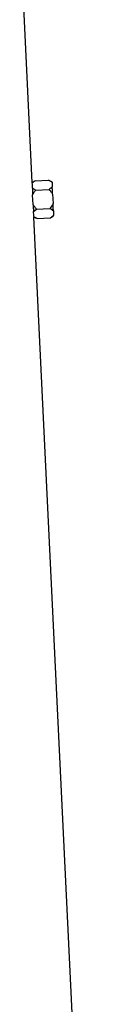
# Model space of a CAD drawing. Extents: x 4095 to 4895, y 2889 to 4868.
# Tile 6 of 8: x 4712 to 4753, y 3879 to 4372. Entities that reach past the tile are written whole.
import ezdxf

# ---------------------------------------------------------------- set-up
doc = ezdxf.new("R2010")
doc.units = 0
doc.header["$LTSCALE"] = 10
doc.header["$MEASUREMENT"] = 0
doc.layers.get('0').update_dxf_attribs({"linetype": 'CONTINUOUS'})

msp = doc.modelspace()

# ---------------------------------------------------------------- linework, layer by layer
at = {"color": 7, "linetype": 'Continuous'}
for p, q in [((4716.88, 4290.08), (4712.48, 4381.45)), ((4718.32, 4291.01), (4716.88, 4290.08)), ((4718.32, 4291.01), (4725.03, 4291.34)), ((4726.72, 4290.47), (4725.03, 4291.34)), ((4718.55, 4286.27), (4725.26, 4286.59)), ((4726.73, 4290.21), (4726.84, 4287.88)), ((4717.25, 4279.12), (4717.03, 4283.78)), ((4727.02, 4284.26), (4727.24, 4279.6)), ((4717.49, 4275.57), (4719.01, 4276.78)), ((4719.01, 4276.78), (4725.72, 4277.11)), ((4727.42, 4275.98), (4727.53, 4273.65)), ((4752.98, 3539.45), (4717.71, 4272.83)), ((4717.71, 4272.83), (4719.24, 4272.04)), ((4719.24, 4272.04), (4725.95, 4272.36)), ((4725.95, 4272.36), (4727.54, 4273.39))]:
    msp.add_line(p, q, dxfattribs=at)
at = {"color": 7, "linetype": 'Continuous', "flags": 128}
for points in [[(4726.73, 4290.21), (4726.73, 4290.32), (4726.72, 4290.4), (4726.72, 4290.45), (4726.72, 4290.47)], [(4727.02, 4284.26), (4726.99, 4284.76), (4726.97, 4285.26), (4726.95, 4285.73), (4726.92, 4286.2), (4726.9, 4286.65), (4726.88, 4287.08), (4726.86, 4287.49), (4726.84, 4287.88)], [(4717.03, 4283.78), (4717.03, 4283.8), (4717.03, 4283.83), (4717.03, 4283.85), (4717.02, 4283.88), (4717.02, 4283.9), (4717.02, 4283.93), (4717.02, 4283.95), (4717.02, 4283.97)], [(4717.26, 4278.94), (4717.26, 4278.96), (4717.26, 4278.98), (4717.26, 4279), (4717.26, 4279.03), (4717.26, 4279.05), (4717.26, 4279.07), (4717.25, 4279.09), (4717.25, 4279.12)], [(4727.42, 4275.98), (4727.4, 4276.37), (4727.38, 4276.78), (4727.36, 4277.21), (4727.34, 4277.66), (4727.31, 4278.12), (4727.29, 4278.6), (4727.27, 4279.09), (4727.24, 4279.6)], [(4727.54, 4273.39), (4727.54, 4273.4), (4727.54, 4273.45), (4727.53, 4273.53), (4727.53, 4273.65)]]:
    msp.add_lwpolyline(points, dxfattribs=at)
at = {"color": 7, "linetype": 'Continuous'}
for centre, major_axis, start_param, end_param in [((4494.46, 4276.67), (222.27, 16.05), 6.241284, 6.261065), ((4494.46, 4257.64), (223.19, 16.11), 6.277606, 6.297328)]:
    msp.add_ellipse(centre, major_axis=major_axis, ratio=0.576237, start_param=start_param, end_param=end_param, dxfattribs=at)
for points, knots in [([(4716.88, 4289.88), (4717.12, 4290.1), (4717.54, 4290.5), (4718.09, 4290.86), (4718.32, 4291.01)], [0, 0, 0, 0, 0.561523, 1, 1, 1, 1]), ([(4725.03, 4291.34), (4725.47, 4291.1), (4726.11, 4290.75), (4726.58, 4290.34), (4726.73, 4290.21)], [0, 0, 0, 0, 0.68242, 1, 1, 1, 1]), ([(4716.88, 4289.97), (4716.88, 4290.01), (4716.88, 4290.08), (4716.88, 4289.94), (4716.88, 4289.88)], [0, 0, 0, 0, 0.532905, 1, 1, 1, 1]), ([(4716.92, 4287.34), (4716.94, 4286.66), (4716.96, 4285.63), (4717, 4284.4), (4717.02, 4283.97)], [0, 0, 0, 0, 0.653625, 1, 1, 1, 1]), ([(4718.55, 4286.27), (4718.24, 4286.44), (4717.63, 4286.76), (4717.15, 4287.15), (4716.92, 4287.34)], [0, 0, 0, 0, 0.506633, 1, 1, 1, 1]), ([(4717.03, 4283.78), (4717.46, 4284.6), (4717.92, 4285.46), (4718.52, 4286.23), (4718.55, 4286.27)], [0, 0, 0, 0, 0.944003, 1, 1, 1, 1]), ([(4726.84, 4287.88), (4726.83, 4287.87), (4726.44, 4287.41), (4725.84, 4286.99), (4725.26, 4286.59)], [0, 0, 0, 0, 0.02562, 1, 1, 1, 1]), ([(4725.26, 4286.59), (4725.59, 4286.24), (4726.26, 4285.52), (4726.76, 4284.68), (4727.02, 4284.26)], [0, 0, 0, 0, 0.498187, 1, 1, 1, 1]), ([(4719.01, 4276.78), (4718.68, 4277.14), (4718.02, 4277.86), (4717.51, 4278.7), (4717.25, 4279.12)], [0, 0, 0, 0, 0.498066, 1, 1, 1, 1]), ([(4717.26, 4278.94), (4717.31, 4278.21), (4717.38, 4276.98), (4717.46, 4275.98), (4717.49, 4275.57)], [0, 0, 0, 0, 0.592895, 1, 1, 1, 1]), ([(4727.24, 4279.6), (4726.81, 4278.78), (4726.35, 4277.92), (4725.75, 4277.15), (4725.72, 4277.11)], [0, 0, 0, 0, 0.943913, 1, 1, 1, 1]), ([(4725.72, 4277.11), (4726.03, 4276.94), (4726.68, 4276.6), (4727.17, 4276.19), (4727.42, 4275.98)], [0, 0, 0, 0, 0.486703, 1, 1, 1, 1]), ([(4717.69, 4273.03), (4717.69, 4272.97), (4717.71, 4272.83), (4717.7, 4272.9), (4717.7, 4272.94)], [0, 0, 0, 0, 0.477516, 1, 1, 1, 1]), ([(4719.24, 4272.04), (4718.8, 4272.28), (4718.23, 4272.59), (4717.79, 4272.95), (4717.69, 4273.03)], [0, 0, 0, 0, 0.765589, 1, 1, 1, 1]), ([(4727.53, 4273.65), (4727.25, 4273.37), (4726.8, 4272.92), (4726.19, 4272.52), (4725.95, 4272.36)], [0, 0, 0, 0, 0.607021, 1, 1, 1, 1])]:
    msp.add_open_spline(points, degree=3, knots=knots, dxfattribs=at)

doc.saveas('drawing.dxf')
